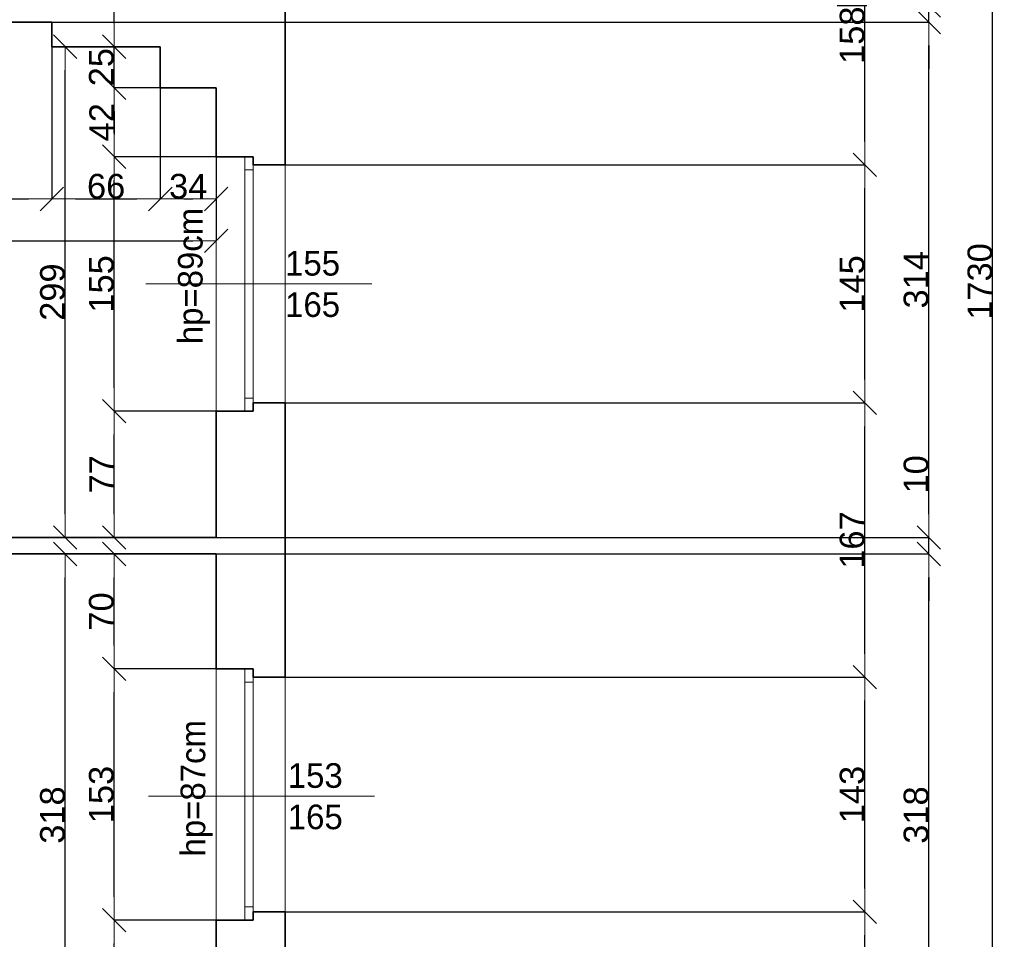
# Model space of a CAD drawing. Header units: metres. Extents: x 7506757 to 756746378, y 5735207 to 582114514.
# Tile 160 of 256: x 7712718 to 7718715, y 5858052 to 5863654. Entities that reach past the tile are written whole.
import ezdxf

# ---------------------------------------------------------------- set-up
doc = ezdxf.new("R2010")
doc.units = ezdxf.units.M
doc.header["$MEASUREMENT"] = 0
doc.header["$PDMODE"] = 2
doc.layers.get('0').update_dxf_attribs({"color": 250, "linetype": 'CONTINUOUS', "lineweight": 100, "plot": 0})
doc.layers.get('Defpoints').update_dxf_attribs({"linetype": 'CONTINUOUS'})
for name, color, linetype, lineweight in [('M_OCIANA6', 5, 'CONTINUOUS', 35), ('M_OPISY141', 7, 'CONTINUOUS', 0), ('m_umeblowanie1', 7, 'CONTINUOUS', 13), ('opis1', 7, 'CONTINUOUS', 13)]:
    doc.layers.add(name, color=color, linetype=linetype, lineweight=lineweight)
doc.layers.add('PWYMIAR', color=7, linetype='CONTINUOUS')
doc.styles.add('GENERATED_STYLE_1', font='arial.ttf')
doc.styles.add('GENERATED_STYLE_2', font='txt')
doc.dimstyles.new('GENERATED_STYLE__1', dxfattribs={"dimtxt": 150, "dimasz": 142.5, "dimexe": 0.18, "dimexo": 0, "dimgap": 0.09, "dimtad": 1, "dimdec": 0, "dimlfac": 0.1, "dimzin": 0, "dimdsep": 46, "dimtxsty": 'GENERATED_STYLE_1', "dimblk": 'ARROWHEAD_6', "dimblk1": 'ARROWHEAD_6', "dimblk2": 'ARROWHEAD_6', "dimcen": 0.09, "dimclrd": 251, "dimclre": 251, "dimclrt": 7, "dimazin": 0, "dimtfac": 1, "dimtdec": 4, "dimtmove": 0, "dimatfit": 3, "dimfxl": 0, "dimtolj": 1, "dimtzin": 0, "dimarcsym": 0})
doc.dimstyles.new('GENERATED_STYLE__2', dxfattribs={"dimtxt": 150, "dimasz": 142.5, "dimexe": 0.18, "dimexo": 0, "dimgap": 0.09, "dimtad": 1, "dimtih": 1, "dimtoh": 1, "dimdec": 0, "dimlfac": 0.1, "dimzin": 0, "dimdsep": 46, "dimtxsty": 'GENERATED_STYLE_1', "dimblk": 'ARROWHEAD_6', "dimblk1": 'ARROWHEAD_6', "dimblk2": 'ARROWHEAD_6', "dimcen": 0.09, "dimclrd": 251, "dimclre": 251, "dimclrt": 7, "dimazin": 0, "dimtfac": 1, "dimtdec": 4, "dimtmove": 0, "dimatfit": 3, "dimfxl": 0, "dimtolj": 1, "dimtzin": 0, "dimarcsym": 0})
doc.dimstyles.new('GENERATED_STYLE__3', dxfattribs={"dimtxt": 150, "dimasz": 142.5, "dimexe": 0.18, "dimexo": 0, "dimgap": 0.09, "dimtad": 1, "dimdec": 0, "dimlfac": 0.1, "dimzin": 0, "dimdsep": 46, "dimtxsty": 'GENERATED_STYLE_1', "dimblk": 'ARROWHEAD_6', "dimblk1": 'ARROWHEAD_6', "dimblk2": 'ARROWHEAD_6', "dimcen": 0.09, "dimclrd": 251, "dimclre": 251, "dimclrt": 7, "dimazin": 0, "dimtfac": 1, "dimtdec": 4, "dimtmove": 2, "dimatfit": 3, "dimfxl": 0, "dimtolj": 1, "dimtzin": 0, "dimarcsym": 0})
doc.dimstyles.new('GENERATED_STYLE__4', dxfattribs={"dimtxt": 150, "dimasz": 142.5, "dimexe": 0.18, "dimexo": 0, "dimgap": 0.09, "dimtad": 1, "dimtih": 1, "dimtoh": 1, "dimdec": 0, "dimlfac": 0.1, "dimzin": 0, "dimdsep": 46, "dimtxsty": 'GENERATED_STYLE_1', "dimblk": 'ARROWHEAD_6', "dimblk1": 'ARROWHEAD_6', "dimblk2": 'ARROWHEAD_6', "dimcen": 0.09, "dimclrd": 251, "dimclre": 251, "dimclrt": 7, "dimazin": 0, "dimtfac": 1, "dimtdec": 4, "dimtmove": 2, "dimatfit": 3, "dimfxl": 0, "dimtolj": 1, "dimtzin": 0, "dimarcsym": 0})

# ---------------------------------------------------------------- blocks, each defined once
blk = doc.blocks.new('ARROWHEAD_6')
at = {"color": 0, "linetype": 'Continuous', "lineweight": 0}
for p, q in [((-0.5, -0.5), (0.5, 0.5)), ((0, 0), (-1, 0))]:
    blk.add_line(p, q, dxfattribs=at)
blk = doc.blocks.new('*D6170')
at = {"layer": 'Defpoints', "color": 0, "linetype": 'Continuous', "transparency": 16777216}
for p in [(7713292.8, 5861269.1), (7713914.6, 5861269.1), (7713914.6, 5860499.2)]:
    blk.add_point(p, dxfattribs=at)
at = {"layer": 'PWYMIAR', "color": 251, "linetype": 'Continuous', "lineweight": -2, "transparency": 16777216}
for p, q in [((7713914.6, 5861269.1), (7713292.6, 5861269.1)), ((7713292.8, 5860641.7), (7713292.8, 5861126.6)), ((7713914.6, 5860499.2), (7713292.6, 5860499.2))]:
    blk.add_line(p, q, dxfattribs=at)
at = {"layer": 'PWYMIAR', "color": 251, "linetype": 'Continuous', "lineweight": -2, "transparency": 16777216, "xscale": 142.5, "yscale": 142.5, "zscale": 142.5}
for p, rotation in [((7713292.8, 5861269.1), 90), ((7713292.8, 5860499.2), 270)]:
    blk.add_blockref('ARROWHEAD_6', p, dxfattribs=dict(at, rotation=rotation))
at = {"layer": 'PWYMIAR', "color": 7, "linetype": 'Continuous', "lineweight": 13, "transparency": 16777216, "insert": (7713217.7, 5860884.1), "char_height": 150, "attachment_point": 5, "rotation": 90, "style": 'GENERATED_STYLE_1'}
blk.add_mtext('\\A1;77', dxfattribs=at)
blk = doc.blocks.new('*D6171')
at = {"layer": 'Defpoints', "color": 0, "linetype": 'Continuous', "transparency": 16777216}
for p in [(7713292.8, 5862819.1), (7713914.6, 5862819.1), (7713914.6, 5861269.1)]:
    blk.add_point(p, dxfattribs=at)
at = {"layer": 'PWYMIAR', "color": 251, "linetype": 'Continuous', "lineweight": -2, "transparency": 16777216}
for p, q in [((7713914.6, 5862819.1), (7713292.6, 5862819.1)), ((7713292.8, 5861411.6), (7713292.8, 5862676.6)), ((7713914.6, 5861269.1), (7713292.6, 5861269.1))]:
    blk.add_line(p, q, dxfattribs=at)
at = {"layer": 'PWYMIAR', "color": 251, "linetype": 'Continuous', "lineweight": -2, "transparency": 16777216, "xscale": 142.5, "yscale": 142.5, "zscale": 142.5}
for p, rotation in [((7713292.8, 5862819.1), 90), ((7713292.8, 5861269.1), 270)]:
    blk.add_blockref('ARROWHEAD_6', p, dxfattribs=dict(at, rotation=rotation))
at = {"layer": 'PWYMIAR', "color": 7, "linetype": 'Continuous', "lineweight": 13, "transparency": 16777216, "insert": (7713216.1, 5862044.1), "char_height": 150, "attachment_point": 5, "rotation": 90, "style": 'GENERATED_STYLE_1'}
blk.add_mtext('\\A1;155', dxfattribs=at)
blk = doc.blocks.new('*D6172')
at = {"layer": 'Defpoints', "color": 0, "linetype": 'Continuous', "transparency": 16777216}
for p in [(7713292.8, 5863239.2), (7713574.6, 5863239.2), (7713914.6, 5862819.1)]:
    blk.add_point(p, dxfattribs=at)
at = {"layer": 'PWYMIAR', "color": 251, "linetype": 'Continuous', "lineweight": -2, "transparency": 16777216}
for p, q in [((7713574.6, 5863239.2), (7713292.6, 5863239.2)), ((7713292.8, 5862961.6), (7713292.8, 5863096.7)), ((7713914.6, 5862819.1), (7713292.6, 5862819.1))]:
    blk.add_line(p, q, dxfattribs=at)
at = {"layer": 'PWYMIAR', "color": 251, "linetype": 'Continuous', "lineweight": -2, "transparency": 16777216, "xscale": 142.5, "yscale": 142.5, "zscale": 142.5}
for p, rotation in [((7713292.8, 5863239.2), 90), ((7713292.8, 5862819.1), 270)]:
    blk.add_blockref('ARROWHEAD_6', p, dxfattribs=dict(at, rotation=rotation))
at = {"layer": 'PWYMIAR', "color": 7, "linetype": 'Continuous', "lineweight": 13, "transparency": 16777216, "insert": (7713217.4, 5863029.1), "char_height": 150, "attachment_point": 5, "rotation": 90, "style": 'GENERATED_STYLE_1'}
blk.add_mtext('\\A1;42', dxfattribs=at)
blk = doc.blocks.new('*D6173')
at = {"layer": 'Defpoints', "color": 0, "linetype": 'Continuous', "transparency": 16777216}
for p in [(7713292.8, 5863489.2), (7713574.6, 5863489.2), (7713574.6, 5863239.2)]:
    blk.add_point(p, dxfattribs=at)
at = {"layer": 'PWYMIAR', "color": 251, "linetype": 'Continuous', "lineweight": -2, "transparency": 16777216}
for p, q in [((7713292.8, 5863631.7), (7713292.8, 5863774.2)), ((7713574.6, 5863489.2), (7713292.6, 5863489.2)), ((7713292.8, 5863239.2), (7713292.8, 5863489.2)), ((7713574.6, 5863239.2), (7713292.6, 5863239.2)), ((7713292.8, 5863096.7), (7713292.8, 5862954.2))]:
    blk.add_line(p, q, dxfattribs=at)
at = {"layer": 'PWYMIAR', "color": 251, "linetype": 'Continuous', "lineweight": -2, "transparency": 16777216, "xscale": 142.5, "yscale": 142.5, "zscale": 142.5}
for p, rotation in [((7713292.8, 5863489.2), 270), ((7713292.8, 5863239.2), 90)]:
    blk.add_blockref('ARROWHEAD_6', p, dxfattribs=dict(at, rotation=rotation))
at = {"layer": 'PWYMIAR', "color": 7, "linetype": 'Continuous', "lineweight": 13, "transparency": 16777216, "insert": (7713216.1, 5863364.2), "char_height": 150, "attachment_point": 5, "rotation": 90, "style": 'GENERATED_STYLE_1'}
blk.add_mtext('\\A1;25', dxfattribs=at)
blk = doc.blocks.new('*D6175')
at = {"layer": 'Defpoints', "color": 0, "linetype": 'Continuous', "transparency": 16777216}
for p in [(7713292.8, 5858169.1), (7713914.6, 5858169.1), (7713914.6, 5857589.1)]:
    blk.add_point(p, dxfattribs=at)
at = {"layer": 'PWYMIAR', "color": 251, "linetype": 'Continuous', "lineweight": -2, "transparency": 16777216}
for p, q in [((7713914.6, 5858169.1), (7713292.6, 5858169.1)), ((7713292.8, 5857731.6), (7713292.8, 5858026.6)), ((7713914.6, 5857589.1), (7713292.6, 5857589.1))]:
    blk.add_line(p, q, dxfattribs=at)
at = {"layer": 'PWYMIAR', "color": 251, "linetype": 'Continuous', "lineweight": -2, "transparency": 16777216, "xscale": 142.5, "yscale": 142.5, "zscale": 142.5}
for p, rotation in [((7713292.8, 5858169.1), 90), ((7713292.8, 5857589.1), 270)]:
    blk.add_blockref('ARROWHEAD_6', p, dxfattribs=dict(at, rotation=rotation))
at = {"layer": 'PWYMIAR', "color": 7, "linetype": 'Continuous', "lineweight": 13, "transparency": 16777216, "insert": (7713216.1, 5857879.1), "char_height": 150, "attachment_point": 5, "rotation": 90, "style": 'GENERATED_STYLE_1'}
blk.add_mtext('\\A1;58', dxfattribs=at)
blk = doc.blocks.new('*D6176')
at = {"layer": 'Defpoints', "color": 0, "linetype": 'Continuous', "transparency": 16777216}
for p in [(7713292.8, 5859699.1), (7713914.6, 5859699.1), (7713914.6, 5858169.1)]:
    blk.add_point(p, dxfattribs=at)
at = {"layer": 'PWYMIAR', "color": 251, "linetype": 'Continuous', "lineweight": -2, "transparency": 16777216}
for p, q in [((7713914.6, 5859699.1), (7713292.6, 5859699.1)), ((7713292.8, 5858311.6), (7713292.8, 5859556.6)), ((7713914.6, 5858169.1), (7713292.6, 5858169.1))]:
    blk.add_line(p, q, dxfattribs=at)
at = {"layer": 'PWYMIAR', "color": 251, "linetype": 'Continuous', "lineweight": -2, "transparency": 16777216, "xscale": 142.5, "yscale": 142.5, "zscale": 142.5}
for p, rotation in [((7713292.8, 5859699.1), 90), ((7713292.8, 5858169.1), 270)]:
    blk.add_blockref('ARROWHEAD_6', p, dxfattribs=dict(at, rotation=rotation))
at = {"layer": 'PWYMIAR', "color": 7, "linetype": 'Continuous', "lineweight": 13, "transparency": 16777216, "insert": (7713216, 5858934.1), "char_height": 150, "attachment_point": 5, "rotation": 90, "style": 'GENERATED_STYLE_1'}
blk.add_mtext('\\A1;153', dxfattribs=at)
blk = doc.blocks.new('*D6177')
at = {"layer": 'Defpoints', "color": 0, "linetype": 'Continuous', "transparency": 16777216}
for p in [(7713292.8, 5860399.2), (7713914.6, 5860399.2), (7713914.6, 5859699.1)]:
    blk.add_point(p, dxfattribs=at)
at = {"layer": 'PWYMIAR', "color": 251, "linetype": 'Continuous', "lineweight": -2, "transparency": 16777216}
for p, q in [((7713914.6, 5860399.2), (7713292.6, 5860399.2)), ((7713292.8, 5859841.6), (7713292.8, 5860256.7)), ((7713914.6, 5859699.1), (7713292.6, 5859699.1))]:
    blk.add_line(p, q, dxfattribs=at)
at = {"layer": 'PWYMIAR', "color": 251, "linetype": 'Continuous', "lineweight": -2, "transparency": 16777216, "xscale": 142.5, "yscale": 142.5, "zscale": 142.5}
for p, rotation in [((7713292.8, 5860399.2), 90), ((7713292.8, 5859699.1), 270)]:
    blk.add_blockref('ARROWHEAD_6', p, dxfattribs=dict(at, rotation=rotation))
at = {"layer": 'PWYMIAR', "color": 7, "linetype": 'Continuous', "lineweight": 13, "transparency": 16777216, "insert": (7713216.1, 5860049.1), "char_height": 150, "attachment_point": 5, "rotation": 90, "style": 'GENERATED_STYLE_1'}
blk.add_mtext('\\A1;70', dxfattribs=at)
blk = doc.blocks.new('*D6184')
at = {"layer": 'Defpoints', "color": 0, "linetype": 'Continuous', "transparency": 16777216}
for p in [(7712995, 5863489.2), (7713574.6, 5863489.2), (7713914.6, 5860499.2)]:
    blk.add_point(p, dxfattribs=at)
at = {"layer": 'PWYMIAR', "color": 251, "linetype": 'Continuous', "lineweight": -2, "transparency": 16777216}
for p, q in [((7713574.6, 5863489.2), (7712994.9, 5863489.2)), ((7712995, 5860641.7), (7712995, 5863346.7)), ((7713914.6, 5860499.2), (7712994.9, 5860499.2))]:
    blk.add_line(p, q, dxfattribs=at)
at = {"layer": 'PWYMIAR', "color": 251, "linetype": 'Continuous', "lineweight": -2, "transparency": 16777216, "xscale": 142.5, "yscale": 142.5, "zscale": 142.5}
for p, rotation in [((7712995, 5863489.2), 90), ((7712995, 5860499.2), 270)]:
    blk.add_blockref('ARROWHEAD_6', p, dxfattribs=dict(at, rotation=rotation))
at = {"layer": 'PWYMIAR', "color": 7, "linetype": 'Continuous', "lineweight": 13, "transparency": 16777216, "insert": (7712918.4, 5861994.2), "char_height": 150, "attachment_point": 5, "rotation": 90, "style": 'GENERATED_STYLE_1'}
blk.add_mtext('\\A1;299', dxfattribs=at)
blk = doc.blocks.new('*D6185')
at = {"layer": 'Defpoints', "color": 0, "linetype": 'Continuous', "transparency": 16777216}
for p in [(7712995, 5860399.2), (7713914.6, 5860399.2), (7713634.6, 5857219.1)]:
    blk.add_point(p, dxfattribs=at)
at = {"layer": 'PWYMIAR', "color": 251, "linetype": 'Continuous', "lineweight": -2, "transparency": 16777216}
for p, q in [((7713914.6, 5860399.2), (7712994.9, 5860399.2)), ((7712995, 5857361.6), (7712995, 5860256.7)), ((7713634.6, 5857219.1), (7712994.9, 5857219.1))]:
    blk.add_line(p, q, dxfattribs=at)
at = {"layer": 'PWYMIAR', "color": 251, "linetype": 'Continuous', "lineweight": -2, "transparency": 16777216, "xscale": 142.5, "yscale": 142.5, "zscale": 142.5}
for p, rotation in [((7712995, 5860399.2), 90), ((7712995, 5857219.1), 270)]:
    blk.add_blockref('ARROWHEAD_6', p, dxfattribs=dict(at, rotation=rotation))
at = {"layer": 'PWYMIAR', "color": 7, "linetype": 'Continuous', "lineweight": 13, "transparency": 16777216, "insert": (7712918.3, 5858809.1), "char_height": 150, "attachment_point": 5, "rotation": 90, "style": 'GENERATED_STYLE_1'}
blk.add_mtext('\\A1;318', dxfattribs=at)
blk = doc.blocks.new('*D6249')
at = {"layer": 'Defpoints', "color": 0, "linetype": 'Continuous', "transparency": 16777216}
for p in [(7712914.6, 5863489.2), (7710504.6, 5863399.2), (7712914.6, 5862561.5)]:
    blk.add_point(p, dxfattribs=at)
at = {"layer": 'PWYMIAR', "color": 251, "linetype": 'Continuous', "lineweight": -2, "transparency": 16777216}
for p, q in [((7712914.6, 5863489.2), (7712914.6, 5862561.4)), ((7710504.6, 5863399.2), (7710504.6, 5862561.4)), ((7710647.1, 5862561.5), (7712772.1, 5862561.5))]:
    blk.add_line(p, q, dxfattribs=at)
at = {"layer": 'PWYMIAR', "color": 251, "linetype": 'Continuous', "lineweight": -2, "transparency": 16777216, "xscale": 142.5, "yscale": 142.5, "zscale": 142.5, "rotation": 180}
blk.add_blockref('ARROWHEAD_6', (7710504.6, 5862561.5), dxfattribs=at)
at = {"layer": 'PWYMIAR', "color": 251, "linetype": 'Continuous', "lineweight": -2, "transparency": 16777216, "xscale": 142.5, "yscale": 142.5, "zscale": 142.5}
blk.add_blockref('ARROWHEAD_6', (7712914.6, 5862561.5), dxfattribs=at)
at = {"layer": 'PWYMIAR', "color": 7, "linetype": 'Continuous', "lineweight": 13, "transparency": 16777216, "insert": (7711709.6, 5862636.9), "char_height": 150, "attachment_point": 5, "style": 'GENERATED_STYLE_1'}
blk.add_mtext('\\A1;241', dxfattribs=at)
blk = doc.blocks.new('*D6250')
at = {"layer": 'Defpoints', "color": 0, "linetype": 'Continuous', "transparency": 16777216}
for p in [(7712914.6, 5863489.2), (7713574.6, 5863489.2), (7713574.6, 5862561.5)]:
    blk.add_point(p, dxfattribs=at)
at = {"layer": 'PWYMIAR', "color": 251, "linetype": 'Continuous', "lineweight": -2, "transparency": 16777216}
for p, q in [((7712914.6, 5863489.2), (7712914.6, 5862561.4)), ((7713574.6, 5863489.2), (7713574.6, 5862561.4)), ((7713057.1, 5862561.5), (7713432.1, 5862561.5))]:
    blk.add_line(p, q, dxfattribs=at)
at = {"layer": 'PWYMIAR', "color": 251, "linetype": 'Continuous', "lineweight": -2, "transparency": 16777216, "xscale": 142.5, "yscale": 142.5, "zscale": 142.5, "rotation": 180}
blk.add_blockref('ARROWHEAD_6', (7712914.6, 5862561.5), dxfattribs=at)
at = {"layer": 'PWYMIAR', "color": 251, "linetype": 'Continuous', "lineweight": -2, "transparency": 16777216, "xscale": 142.5, "yscale": 142.5, "zscale": 142.5}
blk.add_blockref('ARROWHEAD_6', (7713574.6, 5862561.5), dxfattribs=at)
at = {"layer": 'PWYMIAR', "color": 7, "linetype": 'Continuous', "lineweight": 13, "transparency": 16777216, "insert": (7713244.6, 5862638.2), "char_height": 150, "attachment_point": 5, "style": 'GENERATED_STYLE_1'}
blk.add_mtext('\\A1;66', dxfattribs=at)
blk = doc.blocks.new('*D6251')
at = {"layer": 'Defpoints', "color": 0, "linetype": 'Continuous', "transparency": 16777216}
for p in [(7713574.6, 5863489.2), (7713914.6, 5863239.2), (7713914.6, 5862561.5)]:
    blk.add_point(p, dxfattribs=at)
at = {"layer": 'PWYMIAR', "color": 251, "linetype": 'Continuous', "lineweight": -2, "transparency": 16777216}
for p, q in [((7713574.6, 5863489.2), (7713574.6, 5862561.4)), ((7713914.6, 5863239.2), (7713914.6, 5862561.4)), ((7713717.1, 5862561.5), (7713772.1, 5862561.5))]:
    blk.add_line(p, q, dxfattribs=at)
at = {"layer": 'PWYMIAR', "color": 251, "linetype": 'Continuous', "lineweight": -2, "transparency": 16777216, "xscale": 142.5, "yscale": 142.5, "zscale": 142.5, "rotation": 180}
blk.add_blockref('ARROWHEAD_6', (7713574.6, 5862561.5), dxfattribs=at)
at = {"layer": 'PWYMIAR', "color": 251, "linetype": 'Continuous', "lineweight": -2, "transparency": 16777216, "xscale": 142.5, "yscale": 142.5, "zscale": 142.5}
blk.add_blockref('ARROWHEAD_6', (7713914.6, 5862561.5), dxfattribs=at)
at = {"layer": 'PWYMIAR', "color": 7, "linetype": 'Continuous', "lineweight": 13, "transparency": 16777216, "insert": (7713744.6, 5862638.3), "char_height": 150, "attachment_point": 5, "style": 'GENERATED_STYLE_1'}
blk.add_mtext('\\A1;34', dxfattribs=at)
blk = doc.blocks.new('*D6252')
at = {"layer": 'Defpoints', "color": 0, "linetype": 'Continuous', "transparency": 16777216}
for p in [(7708614.6, 5863399.2), (7713914.6, 5863239.2), (7713914.6, 5862306.5)]:
    blk.add_point(p, dxfattribs=at)
at = {"layer": 'PWYMIAR', "color": 251, "linetype": 'Continuous', "lineweight": -2, "transparency": 16777216}
for p, q in [((7708614.6, 5863399.2), (7708614.6, 5862306.4)), ((7713914.6, 5863239.2), (7713914.6, 5862306.4)), ((7708757.1, 5862306.5), (7713772.1, 5862306.5))]:
    blk.add_line(p, q, dxfattribs=at)
at = {"layer": 'PWYMIAR', "color": 251, "linetype": 'Continuous', "lineweight": -2, "transparency": 16777216, "xscale": 142.5, "yscale": 142.5, "zscale": 142.5, "rotation": 180}
blk.add_blockref('ARROWHEAD_6', (7708614.6, 5862306.5), dxfattribs=at)
at = {"layer": 'PWYMIAR', "color": 251, "linetype": 'Continuous', "lineweight": -2, "transparency": 16777216, "xscale": 142.5, "yscale": 142.5, "zscale": 142.5}
blk.add_blockref('ARROWHEAD_6', (7713914.6, 5862306.5), dxfattribs=at)
at = {"layer": 'PWYMIAR', "color": 7, "linetype": 'Continuous', "lineweight": 13, "transparency": 16777216, "insert": (7711264.6, 5862383.3), "char_height": 150, "attachment_point": 5, "style": 'GENERATED_STYLE_1'}
blk.add_mtext('\\A1;530', dxfattribs=at)
blk = doc.blocks.new('*D6404')
at = {"layer": 'Defpoints', "color": 0, "linetype": 'Continuous', "transparency": 16777216}
for p in [(7714334.6, 5858219.1), (7717865.8, 5858219.1), (7714334.6, 5856589.1)]:
    blk.add_point(p, dxfattribs=at)
at = {"layer": 'PWYMIAR', "color": 251, "linetype": 'Continuous', "lineweight": -2, "transparency": 16777216}
for p, q in [((7714334.6, 5858219.1), (7717866, 5858219.1)), ((7717865.8, 5856731.6), (7717865.8, 5858076.6)), ((7714334.6, 5856589.1), (7717866, 5856589.1))]:
    blk.add_line(p, q, dxfattribs=at)
at = {"layer": 'PWYMIAR', "color": 251, "linetype": 'Continuous', "lineweight": -2, "transparency": 16777216, "xscale": 142.5, "yscale": 142.5, "zscale": 142.5}
for p, rotation in [((7717865.8, 5858219.1), 90), ((7717865.8, 5856589.1), 270)]:
    blk.add_blockref('ARROWHEAD_6', p, dxfattribs=dict(at, rotation=rotation))
at = {"layer": 'PWYMIAR', "color": 7, "linetype": 'Continuous', "lineweight": 13, "transparency": 16777216, "insert": (7717789.1, 5857404.1), "char_height": 150, "attachment_point": 5, "rotation": 90, "style": 'GENERATED_STYLE_1'}
blk.add_mtext('\\A1;163', dxfattribs=at)
blk = doc.blocks.new('*D6405')
at = {"layer": 'Defpoints', "color": 0, "linetype": 'Continuous', "transparency": 16777216}
for p in [(7714334.6, 5859649.1), (7717865.8, 5859649.1), (7714334.6, 5858219.1)]:
    blk.add_point(p, dxfattribs=at)
at = {"layer": 'PWYMIAR', "color": 251, "linetype": 'Continuous', "lineweight": -2, "transparency": 16777216}
for p, q in [((7714334.6, 5859649.1), (7717866, 5859649.1)), ((7717865.8, 5858361.6), (7717865.8, 5859506.6)), ((7714334.6, 5858219.1), (7717866, 5858219.1))]:
    blk.add_line(p, q, dxfattribs=at)
at = {"layer": 'PWYMIAR', "color": 251, "linetype": 'Continuous', "lineweight": -2, "transparency": 16777216, "xscale": 142.5, "yscale": 142.5, "zscale": 142.5}
for p, rotation in [((7717865.8, 5859649.1), 90), ((7717865.8, 5858219.1), 270)]:
    blk.add_blockref('ARROWHEAD_6', p, dxfattribs=dict(at, rotation=rotation))
at = {"layer": 'PWYMIAR', "color": 7, "linetype": 'Continuous', "lineweight": 13, "transparency": 16777216, "insert": (7717789.1, 5858934.1), "char_height": 150, "attachment_point": 5, "rotation": 90, "style": 'GENERATED_STYLE_1'}
blk.add_mtext('\\A1;143', dxfattribs=at)
blk = doc.blocks.new('*D6406')
at = {"layer": 'Defpoints', "color": 0, "linetype": 'Continuous', "transparency": 16777216}
for p in [(7714334.6, 5861319.1), (7717865.8, 5861319.1), (7714334.6, 5859649.1)]:
    blk.add_point(p, dxfattribs=at)
at = {"layer": 'PWYMIAR', "color": 251, "linetype": 'Continuous', "lineweight": -2, "transparency": 16777216}
for p, q in [((7714334.6, 5861319.1), (7717866, 5861319.1)), ((7717865.8, 5859791.6), (7717865.8, 5861176.6)), ((7714334.6, 5859649.1), (7717866, 5859649.1))]:
    blk.add_line(p, q, dxfattribs=at)
at = {"layer": 'PWYMIAR', "color": 251, "linetype": 'Continuous', "lineweight": -2, "transparency": 16777216, "xscale": 142.5, "yscale": 142.5, "zscale": 142.5}
for p, rotation in [((7717865.8, 5861319.1), 90), ((7717865.8, 5859649.1), 270)]:
    blk.add_blockref('ARROWHEAD_6', p, dxfattribs=dict(at, rotation=rotation))
at = {"layer": 'PWYMIAR', "color": 7, "linetype": 'Continuous', "lineweight": 13, "transparency": 16777216, "insert": (7717789.1, 5860484.1), "char_height": 150, "attachment_point": 5, "rotation": 90, "style": 'GENERATED_STYLE_1'}
blk.add_mtext('\\A1;167', dxfattribs=at)
blk = doc.blocks.new('*D6407')
at = {"layer": 'Defpoints', "color": 0, "linetype": 'Continuous', "transparency": 16777216}
for p in [(7714334.6, 5862769.1), (7717865.8, 5862769.1), (7714334.6, 5861319.1)]:
    blk.add_point(p, dxfattribs=at)
at = {"layer": 'PWYMIAR', "color": 251, "linetype": 'Continuous', "lineweight": -2, "transparency": 16777216}
for p, q in [((7714334.6, 5862769.1), (7717866, 5862769.1)), ((7717865.8, 5861461.6), (7717865.8, 5862626.6)), ((7714334.6, 5861319.1), (7717866, 5861319.1))]:
    blk.add_line(p, q, dxfattribs=at)
at = {"layer": 'PWYMIAR', "color": 251, "linetype": 'Continuous', "lineweight": -2, "transparency": 16777216, "xscale": 142.5, "yscale": 142.5, "zscale": 142.5}
for p, rotation in [((7717865.8, 5862769.1), 90), ((7717865.8, 5861319.1), 270)]:
    blk.add_blockref('ARROWHEAD_6', p, dxfattribs=dict(at, rotation=rotation))
at = {"layer": 'PWYMIAR', "color": 7, "linetype": 'Continuous', "lineweight": 13, "transparency": 16777216, "insert": (7717789.1, 5862044.1), "char_height": 150, "attachment_point": 5, "rotation": 90, "style": 'GENERATED_STYLE_1'}
blk.add_mtext('\\A1;145', dxfattribs=at)
blk = doc.blocks.new('*D6408')
at = {"layer": 'Defpoints', "color": 0, "linetype": 'Continuous', "transparency": 16777216}
for p in [(7714334.6, 5864349.1), (7717865.8, 5864349.1), (7714334.6, 5862769.1)]:
    blk.add_point(p, dxfattribs=at)
at = {"layer": 'PWYMIAR', "color": 251, "linetype": 'Continuous', "lineweight": -2, "transparency": 16777216}
for p, q in [((7714334.6, 5864349.1), (7717866, 5864349.1)), ((7717865.8, 5862911.6), (7717865.8, 5864206.6)), ((7714334.6, 5862769.1), (7717866, 5862769.1))]:
    blk.add_line(p, q, dxfattribs=at)
at = {"layer": 'PWYMIAR', "color": 251, "linetype": 'Continuous', "lineweight": -2, "transparency": 16777216, "xscale": 142.5, "yscale": 142.5, "zscale": 142.5}
for p, rotation in [((7717865.8, 5864349.1), 90), ((7717865.8, 5862769.1), 270)]:
    blk.add_blockref('ARROWHEAD_6', p, dxfattribs=dict(at, rotation=rotation))
at = {"layer": 'PWYMIAR', "color": 7, "linetype": 'Continuous', "lineweight": 13, "transparency": 16777216, "insert": (7717789.1, 5863559.1), "char_height": 150, "attachment_point": 5, "rotation": 90, "style": 'GENERATED_STYLE_1'}
blk.add_mtext('\\A1;158', dxfattribs=at)
blk = doc.blocks.new('*D6417')
at = {"layer": 'Defpoints', "color": 0, "linetype": 'Continuous', "transparency": 16777216}
for p in [(7713914.6, 5860399.2), (7718254.9, 5860399.2), (7713634.6, 5857219.1)]:
    blk.add_point(p, dxfattribs=at)
at = {"layer": 'PWYMIAR', "color": 251, "linetype": 'Continuous', "lineweight": -2, "transparency": 16777216}
for p, q in [((7713914.6, 5860399.2), (7718255.1, 5860399.2)), ((7718254.9, 5857361.6), (7718254.9, 5860256.7)), ((7713634.6, 5857219.1), (7718255.1, 5857219.1))]:
    blk.add_line(p, q, dxfattribs=at)
at = {"layer": 'PWYMIAR', "color": 251, "linetype": 'Continuous', "lineweight": -2, "transparency": 16777216, "xscale": 142.5, "yscale": 142.5, "zscale": 142.5}
for p, rotation in [((7718254.9, 5860399.2), 90), ((7718254.9, 5857219.1), 270)]:
    blk.add_blockref('ARROWHEAD_6', p, dxfattribs=dict(at, rotation=rotation))
at = {"layer": 'PWYMIAR', "color": 7, "linetype": 'Continuous', "lineweight": 13, "transparency": 16777216, "insert": (7718178.2, 5858809.1), "char_height": 150, "attachment_point": 5, "rotation": 90, "style": 'GENERATED_STYLE_1'}
blk.add_mtext('\\A1;318', dxfattribs=at)
blk = doc.blocks.new('*D6418')
at = {"layer": 'Defpoints', "color": 0, "linetype": 'Continuous', "transparency": 16777216}
for p in [(7713914.6, 5860499.2), (7718254.9, 5860499.2), (7713914.6, 5860399.2)]:
    blk.add_point(p, dxfattribs=at)
at = {"layer": 'PWYMIAR', "color": 251, "linetype": 'Continuous', "lineweight": -2, "transparency": 16777216}
for p, q in [((7718254.9, 5860641.7), (7718254.9, 5860984.6)), ((7713914.6, 5860499.2), (7718255.1, 5860499.2)), ((7718254.9, 5860399.2), (7718254.9, 5860499.2)), ((7713914.6, 5860399.2), (7718255.1, 5860399.2)), ((7718254.9, 5860256.7), (7718254.9, 5860114.2))]:
    blk.add_line(p, q, dxfattribs=at)
at = {"layer": 'PWYMIAR', "color": 251, "linetype": 'Continuous', "lineweight": -2, "transparency": 16777216, "xscale": 142.5, "yscale": 142.5, "zscale": 142.5}
for p, rotation in [((7718254.9, 5860499.2), 270), ((7718254.9, 5860399.2), 90)]:
    blk.add_blockref('ARROWHEAD_6', p, dxfattribs=dict(at, rotation=rotation))
at = {"layer": 'PWYMIAR', "color": 7, "linetype": 'Continuous', "lineweight": 13, "transparency": 16777216, "insert": (7718178.3, 5860884.4), "char_height": 150, "attachment_point": 5, "rotation": 90, "style": 'GENERATED_STYLE_1'}
blk.add_mtext('\\A1;10', dxfattribs=at)
blk = doc.blocks.new('*D6419')
at = {"layer": 'Defpoints', "color": 0, "linetype": 'Continuous', "transparency": 16777216}
for p in [(7712914.6, 5863639.2), (7718254.9, 5863639.2), (7713914.6, 5860499.2)]:
    blk.add_point(p, dxfattribs=at)
at = {"layer": 'PWYMIAR', "color": 251, "linetype": 'Continuous', "lineweight": -2, "transparency": 16777216}
for p, q in [((7712914.6, 5863639.2), (7718255.1, 5863639.2)), ((7718254.9, 5860641.7), (7718254.9, 5863496.7)), ((7713914.6, 5860499.2), (7718255.1, 5860499.2))]:
    blk.add_line(p, q, dxfattribs=at)
at = {"layer": 'PWYMIAR', "color": 251, "linetype": 'Continuous', "lineweight": -2, "transparency": 16777216, "xscale": 142.5, "yscale": 142.5, "zscale": 142.5}
for p, rotation in [((7718254.9, 5863639.2), 90), ((7718254.9, 5860499.2), 270)]:
    blk.add_blockref('ARROWHEAD_6', p, dxfattribs=dict(at, rotation=rotation))
at = {"layer": 'PWYMIAR', "color": 7, "linetype": 'Continuous', "lineweight": 13, "transparency": 16777216, "insert": (7718178.2, 5862069.2), "char_height": 150, "attachment_point": 5, "rotation": 90, "style": 'GENERATED_STYLE_1'}
blk.add_mtext('\\A1;314', dxfattribs=at)
blk = doc.blocks.new('*D6420')
at = {"layer": 'Defpoints', "color": 0, "linetype": 'Continuous', "transparency": 16777216}
for p in [(7713914.6, 5863739.2), (7718254.9, 5863739.2), (7712914.6, 5863639.2)]:
    blk.add_point(p, dxfattribs=at)
at = {"layer": 'PWYMIAR', "color": 251, "linetype": 'Continuous', "lineweight": -2, "transparency": 16777216}
for p, q in [((7718254.9, 5863881.7), (7718254.9, 5864224.6)), ((7713914.6, 5863739.2), (7718255.1, 5863739.2)), ((7718254.9, 5863639.2), (7718254.9, 5863739.2)), ((7712914.6, 5863639.2), (7718255.1, 5863639.2)), ((7718254.9, 5863496.7), (7718254.9, 5863354.2))]:
    blk.add_line(p, q, dxfattribs=at)
at = {"layer": 'PWYMIAR', "color": 251, "linetype": 'Continuous', "lineweight": -2, "transparency": 16777216, "xscale": 142.5, "yscale": 142.5, "zscale": 142.5}
for p, rotation in [((7718254.9, 5863739.2), 270), ((7718254.9, 5863639.2), 90)]:
    blk.add_blockref('ARROWHEAD_6', p, dxfattribs=dict(at, rotation=rotation))
at = {"layer": 'PWYMIAR', "color": 7, "linetype": 'Continuous', "lineweight": 13, "transparency": 16777216, "insert": (7718178.3, 5864124.4), "char_height": 150, "attachment_point": 5, "rotation": 90, "style": 'GENERATED_STYLE_1'}
blk.add_mtext('\\A1;10', dxfattribs=at)
blk = doc.blocks.new('*D6426')
at = {"layer": 'Defpoints', "color": 0, "linetype": 'Continuous', "transparency": 16777216}
for p in [(7714334.6, 5870709.1), (7718644.1, 5870709.1), (7714334.6, 5853409.1)]:
    blk.add_point(p, dxfattribs=at)
at = {"layer": 'PWYMIAR', "color": 251, "linetype": 'Continuous', "lineweight": -2, "transparency": 16777216}
for p, q in [((7714334.6, 5870709.1), (7718644.3, 5870709.1)), ((7718644.1, 5853551.6), (7718644.1, 5870566.6)), ((7714334.6, 5853409.1), (7718644.3, 5853409.1))]:
    blk.add_line(p, q, dxfattribs=at)
at = {"layer": 'PWYMIAR', "color": 251, "linetype": 'Continuous', "lineweight": -2, "transparency": 16777216, "xscale": 142.5, "yscale": 142.5, "zscale": 142.5}
for p, rotation in [((7718644.1, 5870709.1), 90), ((7718644.1, 5853409.1), 270)]:
    blk.add_blockref('ARROWHEAD_6', p, dxfattribs=dict(at, rotation=rotation))
at = {"layer": 'PWYMIAR', "color": 7, "linetype": 'Continuous', "lineweight": 13, "transparency": 16777216, "insert": (7718567.4, 5862059.1), "char_height": 150, "attachment_point": 5, "rotation": 90, "style": 'GENERATED_STYLE_1'}
blk.add_mtext('\\A1;1730', dxfattribs=at)

msp = doc.modelspace()

# ---------------------------------------------------------------- linework, layer by layer
at = {"layer": 'M_OCIANA6', "linetype": 'Continuous'}
for p, q in [((7714334.6, 5864349.1), (7714334.6, 5862769.1)), ((7712914.6, 5863639.2), (7710504.6, 5863639.2)), ((7712914.6, 5863639.2), (7712914.6, 5863489.2)), ((7712914.6, 5863489.2), (7713574.6, 5863489.2)), ((7713574.6, 5863489.2), (7713574.6, 5863239.2)), ((7713574.6, 5863239.2), (7713914.6, 5863239.2)), ((7713914.6, 5863239.2), (7713914.6, 5862819.1)), ((7713914.6, 5862819.1), (7714139.6, 5862819.1)), ((7714139.6, 5862769.1), (7714139.6, 5862819.1)), ((7714139.6, 5862769.1), (7714334.6, 5862769.1)), ((7714139.6, 5861319.1), (7714334.6, 5861319.1)), ((7714139.6, 5861269.1), (7714139.6, 5861319.1)), ((7714334.6, 5861319.1), (7714334.6, 5859649.1)), ((7713914.6, 5861269.1), (7713914.6, 5860499.2)), ((7713914.6, 5861269.1), (7714139.6, 5861269.1)), ((7713914.6, 5860499.2), (7708614.6, 5860499.2)), ((7713914.6, 5860399.2), (7708614.6, 5860399.2)), ((7713914.6, 5860399.2), (7713914.6, 5859699.1)), ((7713914.6, 5859699.1), (7714139.6, 5859699.1)), ((7714139.6, 5859649.1), (7714139.6, 5859699.1)), ((7714334.6, 5859649.1), (7714139.6, 5859649.1)), ((7713914.6, 5858169.1), (7713914.6, 5857589.1)), ((7713914.6, 5858169.1), (7714139.6, 5858169.1)), ((7714334.6, 5858219.1), (7714139.6, 5858219.1)), ((7714139.6, 5858169.1), (7714139.6, 5858219.1)), ((7714334.6, 5858219.1), (7714334.6, 5856589.1))]:
    msp.add_line(p, q, dxfattribs=at)
at = {"layer": 'M_OPISY141', "linetype": 'Continuous'}
for p, q in [((7714863, 5862044.1), (7713487, 5862044.1)), ((7714879.4, 5858924.1), (7713503.3, 5858924.1))]:
    msp.add_line(p, q, dxfattribs=at)
at = {"layer": 'm_umeblowanie1', "linetype": 'Continuous'}
for p, q in [((7713914.6, 5862819.1), (7713914.6, 5861269.1)), ((7714089.6, 5861269.1), (7714089.6, 5862819.1)), ((7714139.6, 5862739.1), (7714089.6, 5862739.1)), ((7714139.6, 5861319.1), (7714139.6, 5862769.1)), ((7714334.6, 5862769.1), (7714334.6, 5861319.1)), ((7714139.6, 5861349.1), (7714089.6, 5861349.1)), ((7713914.6, 5859699.1), (7713914.6, 5858149.1)), ((7714089.6, 5858169.1), (7714089.6, 5859699.1)), ((7714139.6, 5858219.1), (7714139.6, 5859669.1)), ((7714139.6, 5859619.1), (7714089.6, 5859619.1)), ((7714334.6, 5859649.1), (7714334.6, 5858219.1)), ((7714139.6, 5858249.1), (7714089.6, 5858249.1))]:
    msp.add_line(p, q, dxfattribs=at)

# ---------------------------------------------------------------- texts
at = {"layer": 'opis1', "linetype": 'Continuous', "char_height": 150, "attachment_point": 3, "rotation": 90, "style": 'GENERATED_STYLE_2'}
for s, insert in [('{hp=89cm}', (7713682, 5862507.7)), ('{hp=87cm}', (7713698.3, 5859387.7))]:
    msp.add_mtext(s, dxfattribs=dict(at, insert=insert))
at = {"layer": 'opis1', "linetype": 'Continuous', "char_height": 150, "width": 349.992, "attachment_point": 1, "line_spacing_factor": 1.007581, "style": 'GENERATED_STYLE_2'}
for s, insert in [('{155\\P165}', (7714334.8, 5862244.9)), ('{153\\P165}', (7714351.1, 5859124.9))]:
    msp.add_mtext(s, dxfattribs=dict(at, insert=insert))

# ---------------------------------------------------------------- dimensions: what is measured, and where the dimension line sits
at = {"layer": 'PWYMIAR', "color": 251, "linetype": 'Continuous', "lineweight": 13}
for base, p1, p2, dimstyle, picture, middle in [((7718644.1, 5870709.1), (7714334.6, 5853409.1), (7714334.6, 5870709.1), 'GENERATED_STYLE__1', '*D6426', (7718567.4, 5862059.1)), ((7717865.8, 5864349.1), (7714334.6, 5862769.1), (7714334.6, 5864349.1), 'GENERATED_STYLE__1', '*D6408', (7717789.1, 5863559.1)), ((7718254.9, 5863739.2), (7712914.6, 5863639.2), (7713914.6, 5863739.2), 'GENERATED_STYLE__1', '*D6420', (7718178.3, 5864124.4)), ((7713292.8, 5863489.2), (7713574.6, 5863239.2), (7713574.6, 5863489.2), 'GENERATED_STYLE__3', '*D6173', (7713216.1, 5863364.2)), ((7718254.9, 5863639.2), (7713914.6, 5860499.2), (7712914.6, 5863639.2), 'GENERATED_STYLE__1', '*D6419', (7718178.2, 5862069.2)), ((7712995, 5863489.2), (7713914.6, 5860499.2), (7713574.6, 5863489.2), 'GENERATED_STYLE__1', '*D6184', (7712918.4, 5861994.2)), ((7713292.8, 5863239.2), (7713914.6, 5862819.1), (7713574.6, 5863239.2), 'GENERATED_STYLE__1', '*D6172', (7713217.4, 5863029.1)), ((7713292.8, 5862819.1), (7713914.6, 5861269.1), (7713914.6, 5862819.1), 'GENERATED_STYLE__1', '*D6171', (7713216.1, 5862044.1)), ((7717865.8, 5862769.1), (7714334.6, 5861319.1), (7714334.6, 5862769.1), 'GENERATED_STYLE__1', '*D6407', (7717789.1, 5862044.1)), ((7713292.8, 5861269.1), (7713914.6, 5860499.2), (7713914.6, 5861269.1), 'GENERATED_STYLE__1', '*D6170', (7713217.7, 5860884.1)), ((7717865.8, 5861319.1), (7714334.6, 5859649.1), (7714334.6, 5861319.1), 'GENERATED_STYLE__1', '*D6406', (7717789.1, 5860484.1)), ((7718254.9, 5860499.2), (7713914.6, 5860399.2), (7713914.6, 5860499.2), 'GENERATED_STYLE__1', '*D6418', (7718178.3, 5860884.4)), ((7712995, 5860399.2), (7713634.6, 5857219.1), (7713914.6, 5860399.2), 'GENERATED_STYLE__1', '*D6185', (7712918.3, 5858809.1)), ((7713292.8, 5860399.2), (7713914.6, 5859699.1), (7713914.6, 5860399.2), 'GENERATED_STYLE__1', '*D6177', (7713216.1, 5860049.1)), ((7718254.9, 5860399.2), (7713634.6, 5857219.1), (7713914.6, 5860399.2), 'GENERATED_STYLE__1', '*D6417', (7718178.2, 5858809.1)), ((7713292.8, 5859699.1), (7713914.6, 5858169.1), (7713914.6, 5859699.1), 'GENERATED_STYLE__1', '*D6176', (7713216, 5858934.1)), ((7717865.8, 5859649.1), (7714334.6, 5858219.1), (7714334.6, 5859649.1), 'GENERATED_STYLE__1', '*D6405', (7717789.1, 5858934.1)), ((7717865.8, 5858219.1), (7714334.6, 5856589.1), (7714334.6, 5858219.1), 'GENERATED_STYLE__1', '*D6404', (7717789.1, 5857404.1)), ((7713292.8, 5858169.1), (7713914.6, 5857589.1), (7713914.6, 5858169.1), 'GENERATED_STYLE__3', '*D6175', (7713216.1, 5857879.1))]:
    dim = msp.add_linear_dim(base=base, p1=p1, p2=p2, angle=90, dimstyle=dimstyle, dxfattribs=at)
    dim.commit()
    dim.dimension.update_dxf_attribs({"geometry": picture, "text_midpoint": middle})
for base, p1, p2, dimstyle, picture, middle in [((7712914.6, 5862561.5), (7710504.6, 5863399.2), (7712914.6, 5863489.2), 'GENERATED_STYLE__2', '*D6249', (7711709.6, 5862636.9)), ((7713574.6, 5862561.5), (7712914.6, 5863489.2), (7713574.6, 5863489.2), 'GENERATED_STYLE__4', '*D6250', (7713244.6, 5862638.2)), ((7713914.6, 5862561.5), (7713574.6, 5863489.2), (7713914.6, 5863239.2), 'GENERATED_STYLE__4', '*D6251', (7713744.6, 5862638.3)), ((7713914.6, 5862306.5), (7708614.6, 5863399.2), (7713914.6, 5863239.2), 'GENERATED_STYLE__2', '*D6252', (7711264.6, 5862383.3))]:
    dim = msp.add_linear_dim(base=base, p1=p1, p2=p2, dimstyle=dimstyle, dxfattribs=at)
    dim.commit()
    dim.dimension.update_dxf_attribs({"geometry": picture, "text_midpoint": middle})

doc.saveas('drawing.dxf')
